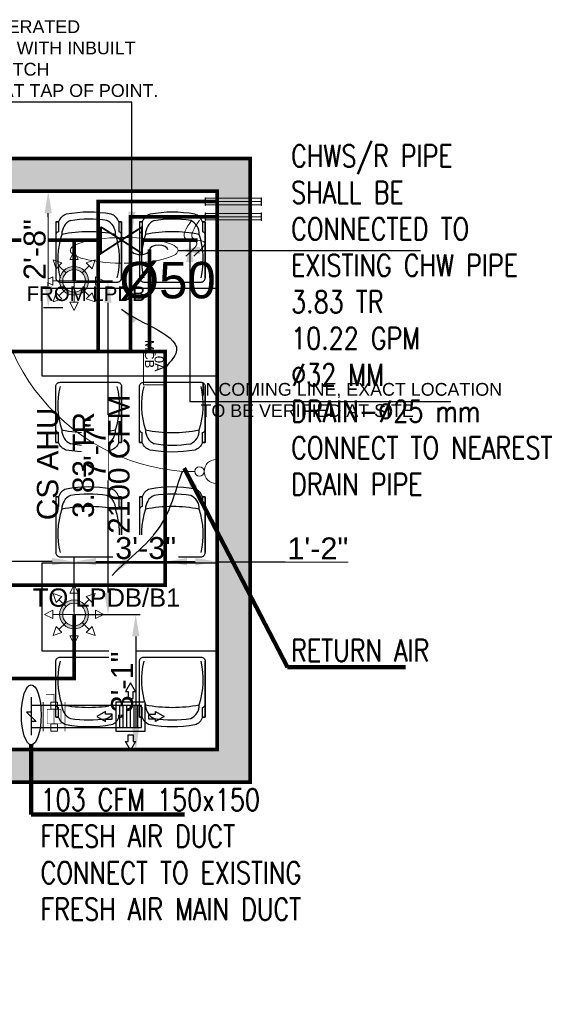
# Model space of a CAD drawing. Header units: millimetres. Extents: x 5491 to 7064, y -905 to 1700.
# Tile 17 of 18: x 5812 to 5961, y 1430 to 1700. Entities that reach past the tile are written whole.
import ezdxf

# ---------------------------------------------------------------- set-up
doc = ezdxf.new("R2010")
doc.units = ezdxf.units.MM
doc.linetypes.add('CENTER2', pattern=[1.125, 0.75, -0.125, 0.125, -0.125])
doc.linetypes.add('CONTINOUS', pattern=[0])
for name, color, linetype, lineweight in [('00-ABM  COMMON TEXT', 7, 'Continuous', 0), ('00-ABM-F-SP PIPES', 22, 'Continuous', 13), ('00-ABM-SPR-68-D', 6, 'Continuous', 0), ('DT- ME-CHWS PIPE', 3, 'Continuous', 0), ('DT-ME-CHWR PIPE', 1, 'Continuous', 0), ('DT-ME-DRAIN PIPE', 150, 'Continuous', 0), ('DT-ME-FRESH AIR DUCT', 3, 'Continuous', 30), ('DT-ME-VOLUME CONTROL DAMPER', 1, 'Continuous', 20), ('E-POWER', 7, 'Continuous', 15), ('ELE AC POINT', 6, 'Continuous', 0), ('Fire Extinguisher', 1, 'Continuous', 0), ('POWER LOOP', 6, 'Continuous', 0), ('wall', 8, 'Continuous', 30)]:
    doc.layers.add(name, color=color, linetype=linetype, lineweight=lineweight)
for name, color, linetype in [('00-ABM-SPRINKLER TEXT', 7, 'Continuous'), ('Furniture', 7, 'Continuous'), ('HVAC-SAG', 3, 'Continuous'), ('Jaushi-AC Equipment', 5, 'Continuous'), ('MEPTEK-DIMENSION', 7, 'Continuous'), ('MEPTEK-FRESH AIR DUCT', 3, 'Continuous'), ('TEXT', 7, 'Continuous')]:
    doc.layers.add(name, color=color, linetype=linetype)
doc.styles.add('ARIAL', font='arial.ttf')
doc.styles.add('ARUP', font='sanss___.ttf', dxfattribs={"height": 250})
doc.styles.add('CRC', font='romans.shx', dxfattribs={"width": 0.8})
doc.styles.get("Standard").update_dxf_attribs({"font": 'arial.ttf'})
doc.dimstyles.new('Copy of NP100', dxfattribs={"dimtxt": 210, "dimasz": 250, "dimexe": 100, "dimexo": 100, "dimgap": 75, "dimtad": 1, "dimdec": 0, "dimzin": 0, "dimdsep": 46, "dimtxsty": 'ARIAL', "dimblk": 'ARCHTICK', "dimcen": 0.09, "dimdle": 100, "dimclrd": 5, "dimclre": 5, "dimadec": 0, "dimazin": 0, "dimtfac": 1, "dimtdec": 0, "dimtmove": 0, "dimatfit": 3, "dimfxl": 0, "dimtolj": 1, "dimtzin": 0, "dimarcsym": 0})
doc.dimstyles.new('ISO-25', dxfattribs={"dimtxt": 6, "dimasz": 6, "dimexe": 1.25, "dimexo": 0.625, "dimtad": 1, "dimdec": 0, "dimlunit": 4, "dimtxsty": 'Standard', "dimcen": 2.5, "dimclrd": 8, "dimclre": 8, "dimadec": 0, "dimazin": 0, "dimtfac": 1, "dimtdec": 0, "dimtmove": 0, "dimatfit": 3, "dimfxl": 0, "dimarcsym": 0})

# ---------------------------------------------------------------- blocks, each defined once
blk = doc.blocks.new('SP')
at = {"layer": '00-ABM-SPR-68-D', "lineweight": 0}
h = blk.add_hatch(color=3, dxfattribs=at)
h.paths.add_polyline_path([(1540.98, 1767.25, 1), (1546.58, 1761.64, 1)])
h.paths.add_polyline_path([(1545.97, 1762.26, -1), (1541.59, 1766.64, -1)], flags=16)
for p, q in [((1543.78, 1772.57), (1542.63, 1770.29)), ((1543.78, 1772.57), (1544.93, 1770.29)), ((1538.03, 1770.19), (1540.46, 1769.39)), ((1538.03, 1770.19), (1538.84, 1767.76)), ((1538.84, 1767.76), (1540.46, 1769.39)), ((1541.59, 1766.64), (1539.65, 1768.57)), ((1542.63, 1770.29), (1544.93, 1770.29)), ((1543.78, 1767.54), (1543.78, 1770.29)), ((1545.97, 1766.64), (1547.91, 1768.57)), ((1549.52, 1770.19), (1547.1, 1769.39)), ((1547.1, 1769.39), (1548.72, 1767.76)), ((1549.52, 1770.19), (1548.72, 1767.76)), ((1535.65, 1764.45), (1537.94, 1765.59)), ((1537.94, 1763.3), (1537.94, 1765.59)), ((1551.9, 1764.45), (1549.62, 1765.59)), ((1549.62, 1763.3), (1549.62, 1765.59)), ((1535.65, 1764.45), (1537.94, 1763.3)), ((1540.68, 1764.45), (1537.94, 1764.45)), ((1546.88, 1764.45), (1549.62, 1764.45)), ((1551.9, 1764.45), (1549.62, 1763.3)), ((1538.03, 1758.7), (1538.84, 1761.13)), ((1540.46, 1759.51), (1538.84, 1761.13)), ((1541.59, 1762.26), (1539.65, 1760.32)), ((1543.78, 1761.35), (1543.78, 1758.61)), ((1545.97, 1762.26), (1547.91, 1760.32)), ((1548.72, 1761.13), (1547.1, 1759.51)), ((1549.52, 1758.7), (1548.72, 1761.13)), ((1538.03, 1758.7), (1540.46, 1759.51)), ((1543.78, 1756.32), (1542.63, 1758.61)), ((1544.93, 1758.61), (1542.63, 1758.61)), ((1543.78, 1756.32), (1544.93, 1758.61)), ((1549.52, 1758.7), (1547.1, 1759.51))]:
    blk.add_line(p, q, dxfattribs=at)
at = {"layer": '00-ABM-SPR-68-D', "color": 3, "lineweight": 0, "const_width": 0.307}
for points in [[(1543.78, 1768.41), (1543.78, 1760.48)], [(1547.07, 1764.45), (1540.49, 1764.45)]]:
    blk.add_lwpolyline(points, dxfattribs=at)
at = {"layer": '00-ABM-SPR-68-D', "color": 3, "lineweight": 0}
for radius in [3.96, 3.1]:
    blk.add_circle((1543.78, 1764.45), radius, dxfattribs=at)
blk = doc.blocks.new('*D11')
at = {"layer": '00-ABM-F-SP PIPES', "color": 8, "lineweight": -2, "transparency": 16777216}
for p, q in [((5759.43, 1537.13), (5759.43, 1552.23)), ((5826.69, 1537.13), (5826.69, 1552.23)), ((5820.69, 1550.98), (5765.43, 1550.98))]:
    blk.add_line(p, q, dxfattribs=at)
at = {"layer": '00-ABM-F-SP PIPES', "color": 8, "transparency": 16777216}
for points in [[(5765.43, 1551.98), (5765.43, 1549.98), (5759.43, 1550.98)], [(5820.69, 1551.98), (5820.69, 1549.98), (5826.69, 1550.98)]]:
    blk.add_solid(points, dxfattribs=at)
at = {"layer": 'Defpoints', "color": 0, "transparency": 16777216}
for p in [(5759.43, 1550.98), (5759.43, 1536.5), (5826.69, 1536.5)]:
    blk.add_point(p, dxfattribs=at)
at = {"layer": '00-ABM-F-SP PIPES', "color": 0, "transparency": 16777216, "insert": (5793.06, 1554.66), "char_height": 6, "attachment_point": 5, "bg_fill": 3, "box_fill_scale": 1.1, "bg_fill_color": 256, "bg_fill_true_color": 13158600, "bg_fill_transparency": 0}
blk.add_mtext('5\'-7"', dxfattribs=at)
blk = doc.blocks.new('*D12')
at = {"layer": '00-ABM-F-SP PIPES', "color": 8, "lineweight": -2, "transparency": 16777216}
for p, q in [((5826.69, 1537.13), (5826.69, 1552.23)), ((5865.9, 1537.13), (5865.9, 1552.23)), ((5832.69, 1550.98), (5859.9, 1550.98))]:
    blk.add_line(p, q, dxfattribs=at)
at = {"layer": '00-ABM-F-SP PIPES', "color": 8, "transparency": 16777216}
for points in [[(5832.69, 1551.98), (5832.69, 1549.98), (5826.69, 1550.98)], [(5859.9, 1551.98), (5859.9, 1549.98), (5865.9, 1550.98)]]:
    blk.add_solid(points, dxfattribs=at)
at = {"layer": 'Defpoints', "color": 0, "transparency": 16777216}
for p in [(5865.9, 1550.98), (5826.69, 1536.5), (5865.9, 1536.5)]:
    blk.add_point(p, dxfattribs=at)
at = {"layer": '00-ABM-F-SP PIPES', "color": 0, "transparency": 16777216, "insert": (5846.29, 1554.67), "char_height": 6, "attachment_point": 5, "bg_fill": 3, "box_fill_scale": 1.1, "bg_fill_color": 256, "bg_fill_true_color": 13158600, "bg_fill_transparency": 0}
blk.add_mtext('3\'-3"', dxfattribs=at)
blk = doc.blocks.new('*D13')
at = {"layer": '00-ABM-F-SP PIPES', "color": 8, "lineweight": -2, "transparency": 16777216}
for p, q in [((5827.31, 1536.5), (5844.83, 1536.5)), ((5843.58, 1530.5), (5843.58, 1505.5)), ((5827.31, 1499.5), (5844.83, 1499.5))]:
    blk.add_line(p, q, dxfattribs=at)
at = {"layer": '00-ABM-F-SP PIPES', "color": 8, "transparency": 16777216}
for points in [[(5842.58, 1530.5), (5844.58, 1530.5), (5843.58, 1536.5)], [(5842.58, 1505.5), (5844.58, 1505.5), (5843.58, 1499.5)]]:
    blk.add_solid(points, dxfattribs=at)
at = {"layer": 'Defpoints', "color": 0, "transparency": 16777216}
for p in [(5826.69, 1536.5), (5826.69, 1499.5), (5843.58, 1499.5)]:
    blk.add_point(p, dxfattribs=at)
at = {"layer": '00-ABM-F-SP PIPES', "color": 0, "transparency": 16777216, "insert": (5839.88, 1518), "char_height": 6, "attachment_point": 5, "rotation": 90, "bg_fill": 3, "box_fill_scale": 1.1, "bg_fill_color": 256, "bg_fill_true_color": 13158600, "bg_fill_transparency": 0}
blk.add_mtext('3\'-1"', dxfattribs=at)
blk = doc.blocks.new('*D14')
at = {"layer": '00-ABM-F-SP PIPES', "color": 8, "lineweight": -2, "transparency": 16777216}
for p, q in [((5827.31, 1627.96), (5837.22, 1627.96)), ((5835.97, 1621.96), (5835.97, 1542.5)), ((5827.31, 1536.5), (5837.22, 1536.5))]:
    blk.add_line(p, q, dxfattribs=at)
at = {"layer": '00-ABM-F-SP PIPES', "color": 8, "transparency": 16777216}
for points in [[(5834.97, 1621.96), (5836.97, 1621.96), (5835.97, 1627.96)], [(5834.97, 1542.5), (5836.97, 1542.5), (5835.97, 1536.5)]]:
    blk.add_solid(points, dxfattribs=at)
at = {"layer": 'Defpoints', "color": 0, "transparency": 16777216}
for p in [(5826.69, 1627.96), (5826.69, 1536.5), (5835.97, 1536.5)]:
    blk.add_point(p, dxfattribs=at)
at = {"layer": '00-ABM-F-SP PIPES', "color": 0, "transparency": 16777216, "insert": (5832.35, 1582.23), "char_height": 6, "attachment_point": 5, "rotation": 90, "bg_fill": 3, "box_fill_scale": 1.1, "bg_fill_color": 256, "bg_fill_true_color": 13158600, "bg_fill_transparency": 0}
blk.add_mtext('7\'-7"', dxfattribs=at)
blk = doc.blocks.new('5a')
at = {"color": 30}
for p, q in [((0, -143), (0, 143)), ((254, 0), (400, 0))]:
    blk.add_line(p, q, dxfattribs=at)
blk.add_circle((199, 0), 55.7, dxfattribs=at)
blk.add_arc((0, 0), 143, 270, 90, dxfattribs=at)
blk = doc.blocks.new('*D104')
at = {"layer": 'Defpoints', "color": 0, "transparency": 16777216}
for p in [(5804.68, 1652.5), (5815.45, 1652.5), (5815.45, 1608.56)]:
    blk.add_point(p, dxfattribs=at)
at = {"layer": 'MEPTEK-DIMENSION', "transparency": 16777216}
for p, q in [((5814.82, 1652.5), (5803.43, 1652.5)), ((5804.68, 1614.56), (5804.68, 1646.5)), ((5814.82, 1608.56), (5803.43, 1608.56))]:
    blk.add_line(p, q, dxfattribs=at)
for points in [[(5803.68, 1646.5), (5805.68, 1646.5), (5804.68, 1652.5)], [(5803.68, 1614.56), (5805.68, 1614.56), (5804.68, 1608.56)]]:
    blk.add_solid(points, dxfattribs=at)
at = {"layer": 'MEPTEK-DIMENSION', "transparency": 16777216, "insert": (5800.99, 1630.53), "char_height": 6, "attachment_point": 5, "rotation": 90, "bg_fill": 3, "box_fill_scale": 1.1, "bg_fill_color": 256, "bg_fill_true_color": 13158600, "bg_fill_transparency": 0}
blk.add_mtext('3\'-8"', dxfattribs=at)
blk = doc.blocks.new('*D102')
at = {"layer": 'Defpoints', "color": 0, "transparency": 16777216}
for p in [(5819.61, 1652.5), (5824.22, 1652.5), (5824.22, 1620.56)]:
    blk.add_point(p, dxfattribs=at)
at = {"layer": 'MEPTEK-DIMENSION', "transparency": 16777216}
for p, q in [((5823.59, 1652.5), (5818.36, 1652.5)), ((5819.61, 1626.56), (5819.61, 1646.5)), ((5823.59, 1620.56), (5818.36, 1620.56))]:
    blk.add_line(p, q, dxfattribs=at)
for points in [[(5818.61, 1646.5), (5820.61, 1646.5), (5819.61, 1652.5)], [(5818.61, 1626.56), (5820.61, 1626.56), (5819.61, 1620.56)]]:
    blk.add_solid(points, dxfattribs=at)
at = {"layer": 'MEPTEK-DIMENSION', "transparency": 16777216, "insert": (5815.92, 1636.53), "char_height": 6, "attachment_point": 5, "rotation": 90, "bg_fill": 3, "box_fill_scale": 1.1, "bg_fill_color": 256, "bg_fill_true_color": 13158600, "bg_fill_transparency": 0}
blk.add_mtext('2\'-8"', dxfattribs=at)
blk = doc.blocks.new('*D103')
at = {"layer": 'Defpoints', "color": 0, "transparency": 16777216}
for p in [(5851.61, 1557.97), (5865.9, 1557.97), (5865.9, 1550.97)]:
    blk.add_point(p, dxfattribs=at)
at = {"layer": 'MEPTEK-DIMENSION', "transparency": 16777216}
for p, q in [((5851.61, 1557.34), (5851.61, 1549.72)), ((5865.9, 1557.34), (5865.9, 1549.72)), ((5857.61, 1550.97), (5859.9, 1550.97)), ((5865.9, 1550.97), (5901.76, 1550.97))]:
    blk.add_line(p, q, dxfattribs=at)
for points in [[(5857.61, 1551.97), (5857.61, 1549.97), (5851.61, 1550.97)], [(5859.9, 1551.97), (5859.9, 1549.97), (5865.9, 1550.97)]]:
    blk.add_solid(points, dxfattribs=at)
at = {"layer": 'MEPTEK-DIMENSION', "transparency": 16777216, "insert": (5893.45, 1554.61), "char_height": 6, "attachment_point": 5, "bg_fill": 3, "box_fill_scale": 1.1, "bg_fill_color": 256, "bg_fill_true_color": 13158600, "bg_fill_transparency": 0}
blk.add_mtext('1\'-2"', dxfattribs=at)
blk = doc.blocks.new('*U61')
at = {"layer": 'DT-ME-VOLUME CONTROL DAMPER', "const_width": 5}
for points in [[(173.5, 150), (-26.5, 150)], [(-1.5, 150), (-1.5, 0)], [(148.5, 150), (148.5, 0)], [(173.5, 0), (-26.5, 0)]]:
    blk.add_lwpolyline(points, dxfattribs=at)
at = {"layer": 'DT-ME-VOLUME CONTROL DAMPER', "color": 6, "ltscale": 100, "const_width": 5}
for points in [[(-26.5, 75), (-78.5, 75), (-78.5, 19.3)], [(23.5, 75), (123.5, 75)]]:
    blk.add_lwpolyline(points, dxfattribs=at)
at = {"layer": 'DT-ME-VOLUME CONTROL DAMPER', "color": 8}
for points in [[(-26.5, 97.5), (23.5, 97.5), (23.5, 52.5), (-26.5, 52.5)], [(173.5, 97.5), (123.5, 97.5), (123.5, 52.5), (173.5, 52.5)]]:
    blk.add_lwpolyline(points, close=True, dxfattribs=at)
at = {"layer": 'DT-ME-VOLUME CONTROL DAMPER', "color": 8, "ltscale": 150, "const_width": 3}
blk.add_lwpolyline([(123.5, 122.5), (23.5, 122.5), (23.5, 27.5), (123.5, 27.5)], close=True, dxfattribs=at)
blk = doc.blocks.new('SAG-200x200')
at = {"layer": 'HVAC-SAG', "color": 252, "true_color": 0x939598}
for p, q in [((-66.7, -100), (-66.7, 100)), ((-33.3, -100), (-33.3, 100)), ((0, -100), (0, 100)), ((33.3, -100), (33.3, 100)), ((66.7, -100), (66.7, 100))]:
    blk.add_line(p, q, dxfattribs=at)
for points in [[(22.7, 228), (46.2, 228), (0, 308), (-46.2, 228), (-22.7, 228), (-22.7, 166.7), (22.7, 166.7)], [(-228, 22.7), (-228, 46.2), (-308, 0), (-228, -46.2), (-228, -22.7), (-166.7, -22.7), (-166.7, 22.7)], [(228, 22.7), (228, 46.2), (308, 0), (228, -46.2), (228, -22.7), (166.7, -22.7), (166.7, 22.7)], [(22.7, -228), (46.2, -228), (0, -308), (-46.2, -228), (-22.7, -228), (-22.7, -166.7), (22.7, -166.7)]]:
    blk.add_lwpolyline(points, close=True, dxfattribs=at)
at = {"layer": 'HVAC-SAG'}
for points in [[(-133.3, -133.3), (133.3, -133.3), (133.3, 133.3), (-133.3, 133.3)], [(-100, -100), (100, -100), (100, 100), (-100, 100)]]:
    blk.add_lwpolyline(points, close=True, dxfattribs=at)
blk = doc.blocks.new('_ArchTick')
at = {"color": 0, "linetype": 'ByBlock', "const_width": 0.15}
blk.add_lwpolyline([(-0.5, -0.5), (0.5, 0.5)], dxfattribs=at)

msp = doc.modelspace()

# ---------------------------------------------------------------- hatches: boundary and pattern name
at = {"layer": 'wall'}
h = msp.add_hatch(color=8, dxfattribs=at)
h.dxf.hatch_style = 1
h.paths.add_polyline_path([(5713.07, 1683.5), (5608.87, 1683.5), (5608.87, 1674.5), (5707.9, 1674.5, 0.025095), (5707.15, 1671.88), (5707.15, 1659.57, 0.686006), (5757.38, 1652.5), (5865.9, 1652.5), (5865.9, 1616.5), (5865.9, 1580.5), (5865.9, 1544.5), (5865.9, 1508.5), (5865.9, 1499.5), (5782.9, 1499.5), (5782.9, 1476.5), (5791.9, 1476.5), (5791.9, 1490.5), (5874.9, 1490.5), (5874.9, 1661.5), (5760.48, 1661.5, 0.754163)])
h.paths.add_polyline_path([(5820.9, 1414.5), (5791.9, 1414.5), (5791.9, 1428.5), (5782.9, 1428.5), (5782.9, 1405.5), (5811.9, 1405.5), (5811.9, 1374.5), (5811.9, 1374.5), (5811.9, 1338.5), (5811.9, 1302.5), (5811.9, 1266.5), (5811.9, 1266.5), (5796.9, 1266.5), (5769.9, 1266.5), (5769.9, 1266.5), (5754.9, 1266.5), (5739.9, 1266.5), (5713.13, 1266.5), (5713.13, 1266.5), (5698.13, 1266.5), (5683.13, 1266.5), (5656.37, 1266.5), (5656.37, 1266.5), (5641.37, 1266.5), (5608.52, 1266.5), (5608.52, 1257.5), (5820.9, 1257.5)])

# ---------------------------------------------------------------- linework, layer by layer
at = {"layer": '00-ABM-F-SP PIPES', "color": 6, "const_width": 1}
for points in [[(5834.08, 1639.13), (5759.43, 1639.13), (5759.43, 1296.5)], [(5826.69, 1627.96), (5826.69, 1639.13)], [(5845.3, 1639.13), (5860.55, 1639.13)], [(5826.69, 1536.5), (5826.69, 1518.94), (5759.43, 1518.94)]]:
    msp.add_lwpolyline(points, dxfattribs=at)
at = {"layer": '00-ABM-F-SP PIPES', "color": 6}
for points in [[(5858.9, 1644.61), (5857.32, 1639.47), (5860.13, 1638.67), (5857.32, 1634.72)], [(5861.03, 1644.61), (5859.45, 1639.47), (5862.27, 1638.67), (5859.45, 1634.72)]]:
    msp.add_spline(points, degree=3, dxfattribs=at)
at = {"layer": 'DT- ME-CHWS PIPE', "color": 7, "linetype": 'CENTER2', "lineweight": 5, "ltscale": 25}
for p, q in [((5862.72, 1649.69), (5878.06, 1649.69)), ((5862.72, 1645.54), (5878.06, 1645.54))]:
    msp.add_line(p, q, dxfattribs=at)
at = {"layer": 'DT- ME-CHWS PIPE', "lineweight": 5, "ltscale": 25}
for p, q in [((5862.72, 1646.42), (5878.06, 1646.42)), ((5862.72, 1644.65), (5878.06, 1644.65))]:
    msp.add_line(p, q, dxfattribs=at)
for points in [[(5862.72, 1646.6), (5862.72, 1644.47), (5862.58, 1644.47), (5862.58, 1646.6)], [(5877.92, 1646.6), (5877.92, 1644.47), (5878.06, 1644.47), (5878.06, 1646.6)]]:
    msp.add_lwpolyline(points, close=True, dxfattribs=at)
at = {"layer": 'DT- ME-CHWS PIPE', "lineweight": 5, "ltscale": 25, "const_width": 1}
msp.add_lwpolyline([(5842.11, 1608.56), (5842.11, 1636.61)], dxfattribs=at)
at = {"layer": 'DT-ME-CHWR PIPE', "lineweight": 5, "ltscale": 25}
for p, q in [((5862.72, 1650.58), (5878.06, 1650.58)), ((5862.72, 1648.8), (5878.06, 1648.8))]:
    msp.add_line(p, q, dxfattribs=at)
for points in [[(5862.72, 1650.75), (5862.72, 1648.62), (5862.58, 1648.62), (5862.58, 1650.75)], [(5877.92, 1650.75), (5877.92, 1648.62), (5878.06, 1648.62), (5878.06, 1650.75)]]:
    msp.add_lwpolyline(points, close=True, dxfattribs=at)
msp.add_ellipse((5840.41, 1636.31), major_axis=(-14.75, 0), ratio=0.238795, start_param=1.570796, end_param=7.793012, dxfattribs=at)
at = {"layer": 'DT-ME-DRAIN PIPE', "lineweight": 30, "const_width": 1}
msp.add_lwpolyline([(5847.37, 1608.56), (5847.37, 1636.61)], dxfattribs=at)
at = {"layer": 'DT-ME-DRAIN PIPE', "lineweight": 30}
for centre, start_param, end_param in [((5844.87, 1636.44), 0, 3.141593), ((5849.87, 1636.44), 3.141593, 6.283185)]:
    msp.add_ellipse(centre, major_axis=(-2.5, 0), ratio=0.505372, start_param=start_param, end_param=end_param, dxfattribs=at)
at = {"layer": 'DT-ME-FRESH AIR DUCT'}
msp.add_lwpolyline([(5814.96, 1513.79), (5814.96, 1509.75), (5813.62, 1509.75), (5816.29, 1507.2), (5814.96, 1507.2), (5814.96, 1503.42)], dxfattribs=at)
at = {"layer": 'ELE AC POINT', "color": 0, "const_width": 0.25}
msp.add_lwpolyline([(5851.61, 1608.56), (5851.61, 1599.47), (5845.7, 1599.47), (5845.7, 1608.56)], close=True, dxfattribs=at)
at = {"layer": 'Fire Extinguisher', "color": 5, "const_width": 0.5}
for points in [[(5834.08, 1642.78), (5834.08, 1635.48), (5839.69, 1639.13), (5834.08, 1642.71)], [(5845.3, 1642.78), (5845.3, 1635.48), (5839.69, 1639.13), (5845.3, 1642.71)]]:
    msp.add_lwpolyline(points, dxfattribs=at)
at = {"layer": 'Furniture', "color": 8, "linetype": 'Continuous'}
for p, q in [((5838.93, 1644.1), (5838.93, 1641.42)), ((5861.84, 1644.1), (5861.84, 1641.42)), ((5838.93, 1583.68), (5838.93, 1586.36)), ((5861.84, 1583.68), (5861.84, 1586.36)), ((5838.93, 1568.76), (5838.93, 1566.08)), ((5861.84, 1568.76), (5861.84, 1566.08)), ((5838.93, 1508.34), (5838.93, 1511.03)), ((5861.84, 1508.34), (5861.84, 1511.03))]:
    msp.add_line(p, q, dxfattribs=at)
for points in [[(5839.69, 1628.78), (5839.69, 1644.1), (5838.93, 1644.1), (5838.93, 1644.1, 0.268172), (5836.81, 1646.22, 0.092665), (5824.57, 1646.2, 0.274698), (5822.46, 1644.1), (5822.46, 1644.1), (5821.69, 1644.1), (5821.69, 1628.78, 0.414214), (5822.84, 1627.63), (5838.54, 1627.63, 0.414214), (5839.69, 1628.78, 7.595754)], [(5862.61, 1628.78), (5862.61, 1644.1), (5861.84, 1644.1), (5861.84, 1644.1, 0.268172), (5859.72, 1646.22, 0.092665), (5847.49, 1646.2, 0.274698), (5845.37, 1644.1), (5845.37, 1644.1), (5844.61, 1644.1), (5844.61, 1628.78, 0.414214), (5845.76, 1627.63), (5861.46, 1627.63, 0.414214), (5862.61, 1628.78, 7.595754)], [(5839.69, 1599), (5839.69, 1583.68), (5838.93, 1583.68), (5838.93, 1583.68, -0.268172), (5836.81, 1581.56, -0.092665), (5824.57, 1581.58, -0.274698), (5822.46, 1583.68), (5822.46, 1583.68), (5821.69, 1583.68), (5821.69, 1599, -0.414214), (5822.84, 1600.15), (5838.54, 1600.15, -0.414214), (5839.69, 1599, -7.595754)], [(5862.61, 1599), (5862.61, 1583.68), (5861.84, 1583.68), (5861.84, 1583.68, -0.268172), (5859.72, 1581.56, -0.092665), (5847.49, 1581.58, -0.274698), (5845.37, 1583.68), (5845.37, 1583.68), (5844.61, 1583.68), (5844.61, 1599, -0.414214), (5845.76, 1600.15), (5861.46, 1600.15, -0.414214), (5862.61, 1599, -7.595754)], [(5839.69, 1553.44), (5839.69, 1568.76), (5838.93, 1568.76), (5838.93, 1568.76, 0.268172), (5836.81, 1570.89, 0.092665), (5824.57, 1570.86, 0.274698), (5822.46, 1568.76), (5822.46, 1568.76), (5821.69, 1568.76), (5821.69, 1553.44, 0.414214), (5822.84, 1552.29), (5838.54, 1552.29, 0.414214), (5839.69, 1553.44, 7.595754)], [(5862.61, 1553.44), (5862.61, 1568.76), (5861.84, 1568.76), (5861.84, 1568.76, 0.268172), (5859.72, 1570.89, 0.092665), (5847.49, 1570.86, 0.274698), (5845.37, 1568.76), (5845.37, 1568.76), (5844.61, 1568.76), (5844.61, 1553.44, 0.414214), (5845.76, 1552.29), (5861.46, 1552.29, 0.414214), (5862.61, 1553.44, 7.595754)], [(5839.69, 1523.66), (5839.69, 1508.34), (5838.93, 1508.34), (5838.93, 1508.34, -0.268172), (5836.81, 1506.22, -0.092665), (5824.57, 1506.24, -0.274698), (5822.46, 1508.34), (5822.46, 1508.34), (5821.69, 1508.34), (5821.69, 1523.66, -0.414214), (5822.84, 1524.81), (5838.54, 1524.81, -0.414214), (5839.69, 1523.66, -7.595754)], [(5862.61, 1523.66), (5862.61, 1508.34), (5861.84, 1508.34), (5861.84, 1508.34, -0.268172), (5859.72, 1506.22, -0.092665), (5847.49, 1506.24, -0.274698), (5845.37, 1508.34), (5845.37, 1508.34), (5844.61, 1508.34), (5844.61, 1523.66, -0.414214), (5845.76, 1524.81), (5861.46, 1524.81, -0.414214), (5862.61, 1523.66, -7.595754)]]:
    msp.add_lwpolyline(points, format="xyb", dxfattribs=at)
for points in [[(5821.69, 1644.1), (5822.46, 1644.1), (5822.46, 1641.42)], [(5838.93, 1644.1), (5839.69, 1644.1), (5839.69, 1628.78)], [(5844.61, 1644.1), (5845.37, 1644.1), (5845.37, 1641.42)], [(5861.84, 1644.1), (5862.61, 1644.1), (5862.61, 1628.78)], [(5838.93, 1583.68), (5839.69, 1583.68), (5839.69, 1599)], [(5861.84, 1583.68), (5862.61, 1583.68), (5862.61, 1599)], [(5821.69, 1583.68), (5822.46, 1583.68), (5822.46, 1586.36)], [(5844.61, 1583.68), (5845.37, 1583.68), (5845.37, 1586.36)], [(5821.69, 1568.76), (5822.46, 1568.76), (5822.46, 1566.08)], [(5838.93, 1568.76), (5839.69, 1568.76), (5839.69, 1553.44)], [(5844.61, 1568.76), (5845.37, 1568.76), (5845.37, 1566.08)], [(5861.84, 1568.76), (5862.61, 1568.76), (5862.61, 1553.44)], [(5838.93, 1508.34), (5839.69, 1508.34), (5839.69, 1523.66)], [(5861.84, 1508.34), (5862.61, 1508.34), (5862.61, 1523.66)], [(5821.69, 1508.34), (5822.46, 1508.34), (5822.46, 1511.03)], [(5844.61, 1508.34), (5845.37, 1508.34), (5845.37, 1511.03)]]:
    msp.add_lwpolyline(points, dxfattribs=at)
for points in [[(5865.9, 1601.89), (5865.9, 1625.89), (5817.9, 1625.89), (5817.9, 1601.89)], [(5865.9, 1526.55), (5865.9, 1550.55), (5817.9, 1550.55), (5817.9, 1526.55)]]:
    msp.add_lwpolyline(points, close=True, dxfattribs=at)
for centre, radius, start, end in [((5827.28, 1640.88), 3.93, 114.1525, 182.6693), ((5830.75, 1613.48), 31.38, 80.9123, 99.319), ((5834.1, 1640.88), 3.93, 357.3307, 65.8475), ((5850.2, 1640.88), 3.93, 114.1525, 182.6693), ((5853.67, 1613.48), 31.38, 80.9123, 99.319), ((5857.02, 1640.88), 3.93, 357.3307, 65.8475), ((5822.55, 1640.54), 0.878, 95.8349, 166.8336), ((5830.69, 1603.64), 37.78, 78.8, 101.2), ((5838.84, 1640.54), 0.878, 13.1664, 84.1651), ((5845.46, 1640.54), 0.878, 95.8349, 166.8336), ((5853.61, 1603.64), 37.78, 78.8, 101.2), ((5861.75, 1640.54), 0.878, 13.1664, 84.1651), ((5843.6, 1633.86), 21.37, 161.3295, 193.7437), ((5817.78, 1633.86), 21.37, 346.2563, 18.6705), ((5866.52, 1633.86), 21.37, 161.3295, 193.7437), ((5840.7, 1633.86), 21.37, 346.2563, 18.6705), ((5843.6, 1593.92), 21.37, 166.2563, 198.6705), ((5817.78, 1593.92), 21.37, 341.3295, 13.7437), ((5866.52, 1593.92), 21.37, 166.2563, 198.6705), ((5840.7, 1593.92), 21.37, 341.3295, 13.7437), ((5822.55, 1587.24), 0.878, 193.1664, 264.1651), ((5830.69, 1624.14), 37.78, 258.8, 281.2), ((5827.28, 1586.9), 3.93, 177.3307, 245.8475), ((5834.1, 1586.9), 3.93, 294.1525, 2.6693), ((5838.84, 1587.24), 0.878, 275.8349, 346.8336), ((5845.46, 1587.24), 0.878, 193.1664, 264.1651), ((5853.61, 1624.14), 37.78, 258.8, 281.2), ((5850.2, 1586.9), 3.93, 177.3307, 245.8475), ((5857.02, 1586.9), 3.93, 294.1525, 2.6693), ((5861.75, 1587.24), 0.878, 275.8349, 346.8336), ((5830.75, 1614.3), 31.38, 260.681, 279.0877), ((5853.67, 1614.3), 31.38, 260.681, 279.0877), ((5827.28, 1565.54), 3.93, 114.1525, 182.6693), ((5830.75, 1538.14), 31.38, 80.9123, 99.319), ((5834.1, 1565.54), 3.93, 357.3307, 65.8475), ((5850.2, 1565.54), 3.93, 114.1525, 182.6693), ((5853.67, 1538.14), 31.38, 80.9123, 99.319), ((5857.02, 1565.54), 3.93, 357.3307, 65.8475), ((5822.55, 1565.2), 0.878, 95.8349, 166.8336), ((5830.69, 1528.3), 37.78, 78.8, 101.2), ((5838.84, 1565.2), 0.878, 13.1664, 84.1651), ((5845.46, 1565.2), 0.878, 95.8349, 166.8336), ((5853.61, 1528.3), 37.78, 78.8, 101.2), ((5861.75, 1565.2), 0.878, 13.1664, 84.1651), ((5843.6, 1558.52), 21.37, 161.3295, 193.7437), ((5817.78, 1558.52), 21.37, 346.2563, 18.6705), ((5866.52, 1558.52), 21.37, 161.3295, 193.7437), ((5840.7, 1558.52), 21.37, 346.2563, 18.6705), ((5843.6, 1518.59), 21.37, 166.2563, 198.6705), ((5817.78, 1518.59), 21.37, 341.3295, 13.7437), ((5866.52, 1518.59), 21.37, 166.2563, 198.6705), ((5840.7, 1518.59), 21.37, 341.3295, 13.7437), ((5822.55, 1511.9), 0.878, 193.1664, 264.1651), ((5830.69, 1548.81), 37.78, 258.8, 281.2), ((5827.28, 1511.56), 3.93, 177.3307, 245.8475), ((5834.1, 1511.56), 3.93, 294.1525, 2.6693), ((5838.84, 1511.9), 0.878, 275.8349, 346.8336), ((5845.46, 1511.9), 0.878, 193.1664, 264.1651), ((5853.61, 1548.81), 37.78, 258.8, 281.2), ((5850.2, 1511.56), 3.93, 177.3307, 245.8475), ((5857.02, 1511.56), 3.93, 294.1525, 2.6693), ((5861.75, 1511.9), 0.878, 275.8349, 346.8336), ((5830.75, 1538.96), 31.38, 260.681, 279.0877), ((5853.67, 1538.96), 31.38, 260.681, 279.0877)]:
    msp.add_arc(centre, radius, start, end, dxfattribs=at)
at = {"layer": 'MEPTEK-FRESH AIR DUCT', "const_width": 1}
msp.add_lwpolyline([(5865.9, 1645.54), (5842.11, 1645.54), (5842.11, 1608.56)], dxfattribs=at)
at = {"layer": 'MEPTEK-FRESH AIR DUCT'}
msp.add_ellipse((5814.97, 1508.99), major_axis=(0, 8.21), ratio=0.330571, dxfattribs=at)
at = {"layer": 'wall', "color": 8, "const_width": 1}
for points in [[(5760.48, 1661.5), (5874.9, 1661.5), (5874.9, 1490.5), (5791.9, 1490.5)], [(5782.9, 1499.5), (5865.9, 1499.5), (5865.9, 1652.5), (5757.38, 1652.5)]]:
    msp.add_lwpolyline(points, dxfattribs=at)
at = {"layer": 'wall'}
for points in [[(5791.9, 1476.5), (5791.9, 1490.5), (5874.9, 1490.5), (5874.9, 1661.5), (5760.48, 1661.5)], [(5865.9, 1652.5), (5757.38, 1652.5)], [(5791.9, 1476.5), (5782.9, 1476.5), (5782.9, 1499.5), (5865.9, 1499.5), (5865.9, 1652.5), (5865.9, 1652.5)]]:
    msp.add_lwpolyline(points, dxfattribs=at)

# ---------------------------------------------------------------- block references
at = {"layer": '00-ABM-SPR-68-D', "lineweight": 0}
for p in [(4282.91, -136.49), (4282.91, -227.94)]:
    msp.add_blockref('SP', p, dxfattribs=at)
at = {"layer": 'DT-ME-VOLUME CONTROL DAMPER', "xscale": 0.04, "yscale": 0.04, "zscale": 0.04, "rotation": 270}
msp.add_blockref('*U61', (5818.22, 1511.44), dxfattribs=at)
at = {"layer": 'E-POWER', "xscale": -0.02307692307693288, "yscale": 0.02307692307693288, "zscale": 0.02307692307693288}
msp.add_blockref('5a', (5865.6, 1575.7), dxfattribs=at)

# ---------------------------------------------------------------- texts
at = {"layer": '00-ABM  COMMON TEXT', "color": 1, "insert": (5763.96, 1699.39), "char_height": 3.5, "attachment_point": 1, "style": 'ARUP'}
msp.add_mtext_dynamic_manual_height_columns('%%C52MM WHEEL OPERATED \\PBUTTERFLY VALVE WITH INBUILT SUPERVISORY SWITCH \\PTO BE PROVIDED AT TAP OF POINT.', width=99.8898, gutter_width=12.5, heights=[0], dxfattribs=at)
at = {"layer": '00-ABM  COMMON TEXT', "color": 1, "insert": (5861.33, 1599.96), "char_height": 3.5, "width": 83.9471, "attachment_point": 1, "style": 'ARUP'}
msp.add_mtext('INCOMING LINE, EXACT LOCATION  TO BE VERIFIED AT SITE', dxfattribs=at)
at = {"layer": '00-ABM-SPRINKLER TEXT'}
msp.add_text('Ø50', height=10, dxfattribs=at).set_placement((5839.1, 1623.16, 1.99))
at = {"layer": 'DT-ME-CHWR PIPE', "lineweight": 5, "ltscale": 25, "insert": (5886.14, 1665.2), "char_height": 6, "width": 77.5945, "attachment_point": 1, "style": 'CRC'}
msp.add_mtext('CHWS/R PIPE \\PSHALL BE \\PCONNECTED TO \\PEXISTING CHW PIPE\\P3.83 TR \\P10.22 GPM\\PØ32 MM\\P{\\C150;DRAIN-%%C25 mm\\PCONNECT TO NEAREST DRAIN PIPE}', dxfattribs=at)
at = {"layer": 'ELE AC POINT', "color": 0, "char_height": 2.507, "attachment_point": 5, "rotation": 270, "style": 'ARIAL'}
for s, insert in [('MCB', (5847.33, 1607.9)), ('10A ', (5849.98, 1606.2))]:
    msp.add_mtext(s, dxfattribs=dict(at, insert=insert))
at = {"layer": 'Jaushi-AC Equipment', "color": 1, "linetype": 'CONTINOUS', "ltscale": 0.5, "insert": (5886.14, 1529.62), "char_height": 6, "width": 42.5743, "attachment_point": 1, "style": 'CRC'}
msp.add_mtext('RETURN AIR', dxfattribs=at)
at = {"layer": 'MEPTEK-FRESH AIR DUCT', "insert": (5817.53, 1488.7), "char_height": 6, "width": 82.5743, "attachment_point": 1, "style": 'CRC'}
msp.add_mtext('103 CFM 150x150\\PFRESH AIR DUCT CONNECT TO EXISTING FRESH AIR MAIN DUCT ', dxfattribs=at)

# ---------------------------------------------------------------- leaders
at = {"layer": 'DT-ME-CHWR PIPE', "lineweight": 5, "ltscale": 25}
msp.add_leader([(5855.15, 1636.31), (5921.6, 1636.31)], dimstyle='ISO-25', override={"dimgap": 0.625, "dimtad": 0, "dimclrd": 256}, dxfattribs=at)
at = {"layer": 'ELE AC POINT', "ltscale": 0.001, "path_type": 1}
msp.add_leader([(5839.66, 1620.2), (5854.56, 1608.01), (5851.61, 1604.01)], dimstyle='Copy of NP100', override={"dimasz": 5, "dimtad": 0, "dimclrd": 256, "dimfxl": 6, "dimtfill": 1, "dimarcsym": 1}, dxfattribs=at)
at = {"layer": 'Fire Extinguisher', "color": 7}
for points, override in [([(5842.5, 1640.92), (5842.5, 1676.91), (5763.11, 1676.91)], {"dimgap": 0.625, "dimtad": 0, "dimclrd": 0, "dimfxl": 1.66875, "dimtfill": 1, "dimarcsym": 1}), ([(5858.41, 1639.13), (5858.41, 1594.9), (5929.91, 1594.9)], {"dimtad": 0, "dimclrd": 0, "dimfxl": 1.66875, "dimtfill": 1, "dimarcsym": 1})]:
    msp.add_leader(points, dimstyle='ISO-25', override=override, dxfattribs=at)

# ---------------------------------------------------------------- next in the draw order: dimensions: what is measured, and where the dimension line sits
at = {"layer": '00-ABM-F-SP PIPES', "color": 7}
dim = msp.add_linear_dim(base=(5759.43, 1550.98), p1=(5826.69, 1536.5), p2=(5759.43, 1536.5), dimstyle='ISO-25', override={"dimfxl": 1.66875, "dimtfill": 1, "dimarcsym": 1}, dxfattribs=at)
dim.commit()
dim.dimension.update_dxf_attribs({"geometry": '*D11', "text_midpoint": (5793.06, 1554.66)})

# ---------------------------------------------------------------- next in the draw order: dimensions: what is measured, and where the dimension line sits
dim = msp.add_linear_dim(base=(5865.9, 1550.98), p1=(5826.69, 1536.5), p2=(5865.9, 1536.5), dimstyle='ISO-25', override={"dimfxl": 1.66875, "dimtfill": 1, "dimarcsym": 1}, dxfattribs=at)
dim.commit()
dim.dimension.update_dxf_attribs({"geometry": '*D12', "text_midpoint": (5846.29, 1554.67)})

# ---------------------------------------------------------------- next in the draw order: dimensions: what is measured, and where the dimension line sits
dim = msp.add_linear_dim(base=(5843.58, 1499.5), p1=(5826.69, 1536.5), p2=(5826.69, 1499.5), angle=90, dimstyle='ISO-25', override={"dimfxl": 1.66875, "dimtfill": 1, "dimarcsym": 1}, dxfattribs=at)
dim.commit()
dim.dimension.update_dxf_attribs({"geometry": '*D13', "text_midpoint": (5839.88, 1518)})

# ---------------------------------------------------------------- next in the draw order: linework, layer by layer
at = {"layer": 'DT-ME-FRESH AIR DUCT'}
msp.add_lwpolyline([(5845.15, 1505.5), (5845.15, 1511.5), (5814.96, 1511.5), (5814.96, 1505.5)], close=True, dxfattribs=at)

# ---------------------------------------------------------------- next in the draw order: block references
at = {"layer": 'HVAC-SAG', "xscale": 0.03, "yscale": 0.03, "zscale": 0.03}
msp.add_blockref('SAG-200x200', (5842.15, 1508.5), dxfattribs=at)

# ---------------------------------------------------------------- next in the draw order: dimensions: what is measured, and where the dimension line sits
at = {"layer": '00-ABM-F-SP PIPES', "color": 7}
dim = msp.add_linear_dim(base=(5835.97, 1536.5), p1=(5826.69, 1627.96), p2=(5826.69, 1536.5), angle=90, dimstyle='ISO-25', override={"dimfxl": 1.66875, "dimtfill": 1, "dimarcsym": 1}, dxfattribs=at)
dim.commit()
dim.dimension.update_dxf_attribs({"geometry": '*D14', "text_midpoint": (5832.35, 1582.23)})

# ---------------------------------------------------------------- next in the draw order: leaders
at = {"layer": 'MEPTEK-FRESH AIR DUCT'}
msp.add_leader([(5814.97, 1500.77), (5814.97, 1481.62), (5856.93, 1481.62)], dimstyle='ISO-25', override={"dimgap": 0.625, "dimtad": 0, "dimclrd": 256, "dimclre": 256, "dimclrt": 256, "dimfxl": 1.66875, "dimtfill": 1, "dimlwd": 65535, "dimlwe": 65535, "dimarcsym": 1}, dxfattribs=at)

# ---------------------------------------------------------------- next in the draw order: linework, layer by layer
at = {"layer": 'DT-ME-CHWR PIPE', "lineweight": 5, "ltscale": 25, "const_width": 1}
for points in [[(5865.9, 1649.69), (5833.32, 1649.69), (5833.32, 1608.56)], [(5833.32, 1608.56), (5833.32, 1636.61)]]:
    msp.add_lwpolyline(points, dxfattribs=at)
at = {"layer": 'Jaushi-AC Equipment', "color": 1, "linetype": 'CONTINOUS', "const_width": 1}
msp.add_lwpolyline([(5807.61, 1608.56), (5807.61, 1544.56), (5851.61, 1544.56), (5851.61, 1608.56)], close=True, dxfattribs=at)
at = {"layer": 'Jaushi-AC Equipment', "linetype": 'CONTINOUS'}
msp.add_lwpolyline([(5851.61, 1608.56), (5807.61, 1608.56)], dxfattribs=at)
at = {"layer": 'POWER LOOP', "color": 5}
msp.add_arc((5860.77, 1631.36), 55.83, 168.0673, 265.4898, dxfattribs=at)

# ---------------------------------------------------------------- next in the draw order: texts
at = {"layer": 'POWER LOOP', "color": 5, "insert": (5815.41, 1543.62), "char_height": 5, "attachment_point": 1}
msp.add_mtext_dynamic_manual_height_columns('TO LPDB/B1', width=52.0444, gutter_width=12.5, heights=[0], dxfattribs=at)
at = {"layer": 'TEXT', "lineweight": 18, "ltscale": 25, "insert": (5816.52, 1558.45), "char_height": 5.85, "width": 37.5927, "attachment_point": 1, "rotation": 90}
msp.add_mtext('\\A1;\\pi3.89001;CS AHU\\P\\pi4.48459;3.83 TR \\P\\pi0.14896;2100 CFM', dxfattribs=at)

# ---------------------------------------------------------------- next in the draw order: leaders
at = {"layer": 'POWER LOOP', "color": 5, "path_type": 1}
msp.add_leader([(5837.11, 1547.19), (5850.94, 1561.67), (5856.38, 1575.7)], dimstyle='ISO-25', override={"dimgap": 0.625, "dimtad": 0, "dimclrd": 5, "dimfxl": 2000, "dimfxlon": 1, "dimtfill": 1, "dimarcsym": 1}, dxfattribs=at)

# ---------------------------------------------------------------- next in the draw order: dimensions: what is measured, and where the dimension line sits
at = {"layer": 'MEPTEK-DIMENSION'}
dim = msp.add_linear_dim(base=(5804.68, 1652.5), p1=(5815.45, 1608.56), p2=(5815.45, 1652.5), angle=90, dimstyle='ISO-25', override={"dimclrd": 256, "dimclre": 256, "dimclrt": 256, "dimfxl": 1.66875, "dimtfill": 1, "dimlwd": 65535, "dimlwe": 65535, "dimarcsym": 1}, dxfattribs=at)
dim.commit()
dim.dimension.update_dxf_attribs({"geometry": '*D104', "text_midpoint": (5800.99, 1630.53)})
dim = msp.add_linear_dim(base=(5865.9, 1550.97), p1=(5851.61, 1557.97), p2=(5865.9, 1557.97), dimstyle='ISO-25', override={"dimclrd": 256, "dimclre": 256, "dimclrt": 256, "dimfxl": 1.66875, "dimtfill": 1, "dimlwd": 65535, "dimlwe": 65535, "dimarcsym": 1}, dxfattribs=at)
dim.commit()
dim.dimension.update_dxf_attribs({"geometry": '*D103', "text_midpoint": (5893.45, 1550.97), "dimtype": 160})

# ---------------------------------------------------------------- next in the draw order: dimensions: what is measured, and where the dimension line sits
dim = msp.add_linear_dim(base=(5819.61, 1652.5), p1=(5824.22, 1620.56), p2=(5824.22, 1652.5), angle=90, dimstyle='ISO-25', override={"dimclrd": 256, "dimclre": 256, "dimclrt": 256, "dimfxl": 1.66875, "dimtfill": 1, "dimlwd": 65535, "dimlwe": 65535, "dimarcsym": 1}, dxfattribs=at)
dim.commit()
dim.dimension.update_dxf_attribs({"geometry": '*D102', "text_midpoint": (5815.92, 1636.53)})

# ---------------------------------------------------------------- next in the draw order: leaders
at = {"layer": 'Jaushi-AC Equipment', "color": 1, "linetype": 'CONTINOUS', "ltscale": 0.5}
msp.add_leader([(5856.8, 1576.56), (5885.19, 1522.04), (5917.43, 1522.04)], dimstyle='ISO-25', override={"dimgap": 0.625, "dimtad": 0, "dimclrd": 1, "dimclre": 256, "dimclrt": 256, "dimfxl": 1.66875, "dimtfill": 1, "dimlwd": 65535, "dimlwe": 65535, "dimarcsym": 1}, dxfattribs=at)

# ---------------------------------------------------------------- next in the draw order: texts
at = {"layer": 'ELE AC POINT', "ltscale": 0.001, "insert": (5813.71, 1626.42, 0), "char_height": 4, "attachment_point": 1, "style": 'ARIAL'}
msp.add_mtext_dynamic_manual_height_columns('FROM LPDB', width=2951.2265, gutter_width=15, heights=[0], dxfattribs=at)

doc.saveas('drawing.dxf')
